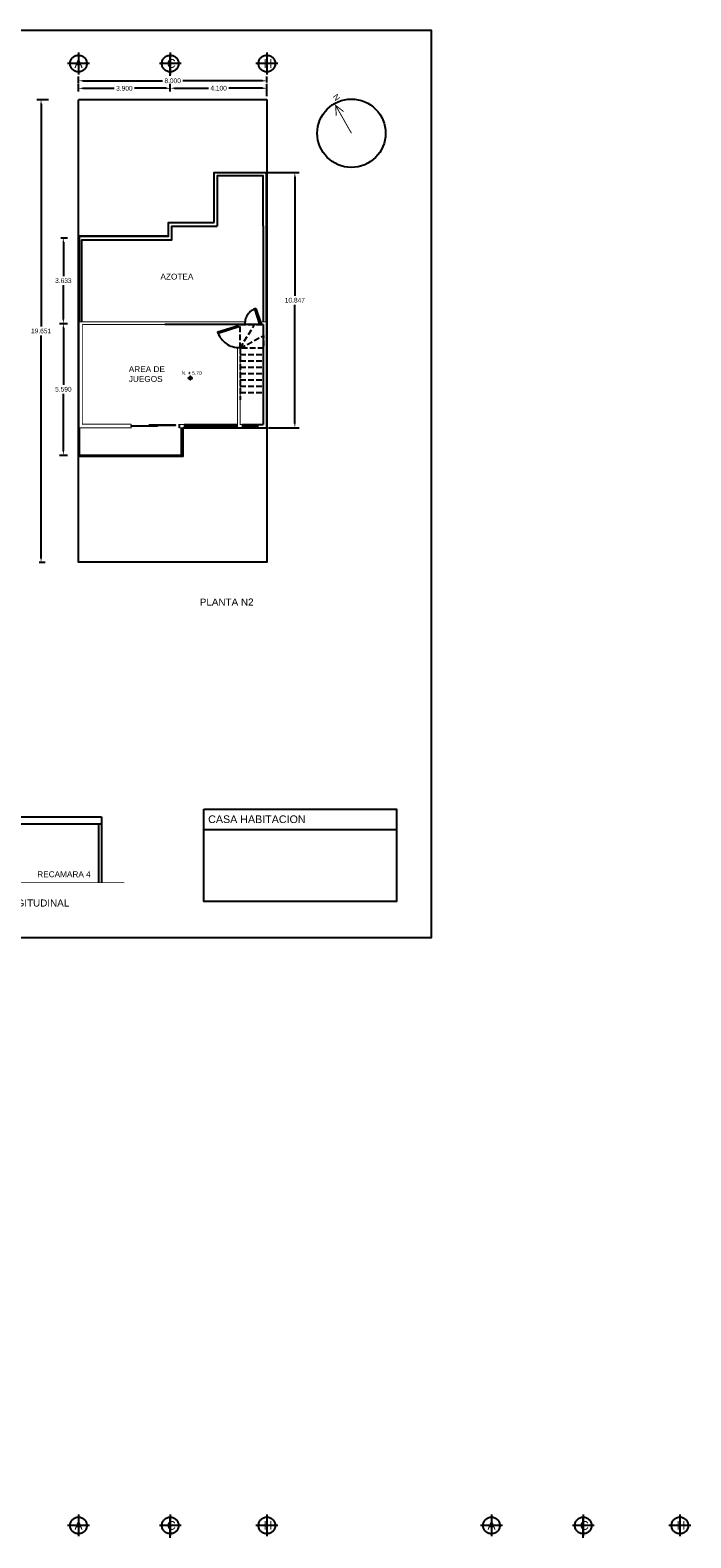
# Model space of a CAD drawing. Header units: millimetres. Extents: x 2068 to 4152, y 861 to 1938.
# Tile 19 of 20: x 2104 to 2133, y 927 to 991. Entities that reach past the tile are written whole.
import ezdxf
from ezdxf.enums import TextEntityAlignment as Align

# ---------------------------------------------------------------- set-up
doc = ezdxf.new("R2010")
doc.units = ezdxf.units.MM
doc.linetypes.add('ACAD_ISO02W100', pattern=[15, 12, -3])
doc.linetypes.add('JIS_09_08', pattern=[10.75, 8, -0.55, 0.55, -0.55, 0.55, -0.55])
doc.layers.add('arq_niveles', color=1, linetype='Continuous', lineweight=0)
for name, color, linetype in [('RAPID COST APLANADOS', 7, 'Continuous'), ('RAPID COST CASETONES', 7, 'Continuous'), ('RAPID COST CASTILLOS Y COLUMNAS', 1, 'Continuous')]:
    doc.layers.add(name, color=color, linetype=linetype)
doc.styles.add('ARIAL', font='arial.ttf')
doc.styles.get("Standard").update_dxf_attribs({"font": 'arial.ttf'})
doc.dimstyles.get("Standard").update_dxf_attribs({"dimtxt": 0.2, "dimasz": 0.18, "dimexe": 0.18, "dimexo": 0.0625, "dimgap": 0.09, "dimtad": 0, "dimtih": 1, "dimtoh": 1, "dimdec": 3, "dimzin": 0, "dimdsep": 46, "dimtxsty": 'Standard', "dimcen": 0.09, "dimadec": 0, "dimazin": 0, "dimtfac": 1, "dimtdec": 3, "dimtofl": 0, "dimtmove": 0, "dimatfit": 3, "dimfxl": 1, "dimtolj": 1, "dimtzin": 0, "dimarcsym": 0})

# ---------------------------------------------------------------- blocks, each defined once
blk = doc.blocks.new('*D24')
at = {"color": 0, "lineweight": -2, "transparency": 16777216}
for p, q in [((2105.271, 987.834), (2104.773, 987.834)), ((2104.953, 987.654), (2104.953, 978.2)), ((2104.953, 968.363), (2104.953, 977.816)), ((2104.867, 968.183), (2105.133, 968.183))]:
    blk.add_line(p, q, dxfattribs=at)
at = {"color": 0, "transparency": 16777216}
for points in [[(2104.923, 987.654), (2104.983, 987.654), (2104.953, 987.834)], [(2104.923, 968.363), (2104.983, 968.363), (2104.953, 968.183)]]:
    blk.add_solid(points, dxfattribs=at)
at = {"layer": 'Defpoints', "color": 0, "transparency": 16777216}
for p in [(2105.333, 987.834), (2104.805, 968.183), (2104.953, 968.183)]:
    blk.add_point(p, dxfattribs=at)
at = {"color": 0, "transparency": 16777216, "insert": (2104.953, 978.008), "char_height": 0.2, "attachment_point": 5}
blk.add_mtext('\\A1;19.651', dxfattribs=at)
blk = doc.blocks.new('*D21')
at = {"color": 0, "linetype": 'ACAD_ISO02W100', "lineweight": -2, "transparency": 16777216}
for p, q in [((2106.541, 988.183), (2106.541, 988.499)), ((2106.721, 988.319), (2108.064, 988.319)), ((2110.261, 988.319), (2108.918, 988.319)), ((2110.441, 988.183), (2110.441, 988.499))]:
    blk.add_line(p, q, dxfattribs=at)
at = {"color": 0, "linetype": 'ACAD_ISO02W100', "transparency": 16777216}
for points in [[(2106.721, 988.349), (2106.721, 988.289), (2106.541, 988.319)], [(2110.261, 988.349), (2110.261, 988.289), (2110.441, 988.319)]]:
    blk.add_solid(points, dxfattribs=at)
at = {"layer": 'Defpoints', "color": 0, "linetype": 'ACAD_ISO02W100', "transparency": 16777216}
for p in [(2110.441, 988.319), (2106.541, 988.121), (2110.441, 988.121)]:
    blk.add_point(p, dxfattribs=at)
at = {"color": 0, "linetype": 'ACAD_ISO02W100', "transparency": 16777216, "insert": (2108.491, 988.319), "char_height": 0.2, "attachment_point": 5}
blk.add_mtext('\\A1;3.900', dxfattribs=at)
blk = doc.blocks.new('*D22')
at = {"color": 0, "linetype": 'ACAD_ISO02W100', "lineweight": -2, "transparency": 16777216}
for p, q in [((2110.441, 988.382), (2110.441, 988.502)), ((2110.621, 988.322), (2112.06, 988.322)), ((2114.361, 988.322), (2112.923, 988.322)), ((2114.541, 988.043), (2114.541, 988.502))]:
    blk.add_line(p, q, dxfattribs=at)
at = {"color": 0, "linetype": 'ACAD_ISO02W100', "transparency": 16777216}
for points in [[(2110.621, 988.352), (2110.621, 988.292), (2110.441, 988.322)], [(2114.361, 988.352), (2114.361, 988.292), (2114.541, 988.322)]]:
    blk.add_solid(points, dxfattribs=at)
at = {"layer": 'Defpoints', "color": 0, "linetype": 'ACAD_ISO02W100', "transparency": 16777216}
for p in [(2110.441, 988.319), (2114.541, 988.322), (2114.541, 987.981)]:
    blk.add_point(p, dxfattribs=at)
at = {"color": 0, "linetype": 'ACAD_ISO02W100', "transparency": 16777216, "insert": (2112.491, 988.322), "char_height": 0.2, "attachment_point": 5}
blk.add_mtext('\\A1;4.100', dxfattribs=at)
blk = doc.blocks.new('*D23')
at = {"color": 0, "lineweight": -2, "transparency": 16777216}
for p, q in [((2106.541, 988.518), (2106.541, 988.817)), ((2106.721, 988.637), (2110.114, 988.637)), ((2114.361, 988.637), (2110.969, 988.637)), ((2114.541, 988.565), (2114.541, 988.817))]:
    blk.add_line(p, q, dxfattribs=at)
at = {"color": 0, "transparency": 16777216}
for points in [[(2106.721, 988.667), (2106.721, 988.607), (2106.541, 988.637)], [(2114.361, 988.667), (2114.361, 988.607), (2114.541, 988.637)]]:
    blk.add_solid(points, dxfattribs=at)
at = {"layer": 'Defpoints', "color": 0, "transparency": 16777216}
for p in [(2106.541, 988.456), (2114.541, 988.637), (2114.541, 988.502)]:
    blk.add_point(p, dxfattribs=at)
at = {"color": 0, "transparency": 16777216, "insert": (2110.541, 988.637), "char_height": 0.2, "attachment_point": 5}
blk.add_mtext('\\A1;8.000', dxfattribs=at)
blk = doc.blocks.new('*D33')
at = {"color": 0, "lineweight": -2, "transparency": 16777216}
for p, q in [((2105.738, 978.329), (2106.08, 978.329)), ((2105.9, 978.149), (2105.9, 975.726)), ((2105.9, 972.919), (2105.9, 975.342)), ((2105.738, 972.739), (2106.08, 972.739))]:
    blk.add_line(p, q, dxfattribs=at)
at = {"color": 0, "transparency": 16777216}
for points in [[(2105.87, 978.149), (2105.93, 978.149), (2105.9, 978.329)], [(2105.87, 972.919), (2105.93, 972.919), (2105.9, 972.739)]]:
    blk.add_solid(points, dxfattribs=at)
at = {"layer": 'Defpoints', "color": 0, "transparency": 16777216}
for p in [(2105.676, 978.329), (2105.676, 972.739), (2105.9, 972.739)]:
    blk.add_point(p, dxfattribs=at)
at = {"color": 0, "transparency": 16777216, "insert": (2105.9, 975.534), "char_height": 0.2, "attachment_point": 5}
blk.add_mtext('\\A1;5.590', dxfattribs=at)
blk = doc.blocks.new('*D34')
at = {"color": 0, "lineweight": -2, "transparency": 16777216}
for p, q in [((2105.796, 981.963), (2106.08, 981.963)), ((2105.9, 981.783), (2105.9, 980.338)), ((2105.9, 978.509), (2105.9, 979.954)), ((2105.801, 978.329), (2106.08, 978.329))]:
    blk.add_line(p, q, dxfattribs=at)
at = {"color": 0, "transparency": 16777216}
for points in [[(2105.87, 981.783), (2105.93, 981.783), (2105.9, 981.963)], [(2105.87, 978.509), (2105.93, 978.509), (2105.9, 978.329)]]:
    blk.add_solid(points, dxfattribs=at)
at = {"layer": 'Defpoints', "color": 0, "transparency": 16777216}
for p in [(2105.734, 981.963), (2105.738, 978.329), (2105.9, 978.329)]:
    blk.add_point(p, dxfattribs=at)
at = {"color": 0, "transparency": 16777216, "insert": (2105.9, 980.146), "char_height": 0.2, "attachment_point": 5}
blk.add_mtext('\\A1;3.633', dxfattribs=at)
blk = doc.blocks.new('nivel')
h = blk.add_hatch(color=256)
h.dxf.hatch_style = 1
h.paths.add_polyline_path([(0, 0.2, 0.414214), (-0.2, 0), (0, 0)])
h.paths.add_polyline_path([(0, 0), (0, -0.2, 0.414214), (0.2, 0)])
for p, q in [((0.3, 0), (-0.3, 0)), ((0, 0.3), (0, -0.3))]:
    blk.add_line(p, q)
blk.add_circle((0, 0), 0.199)
blk = doc.blocks.new('*D107')
at = {"layer": 'Defpoints', "color": 0, "transparency": 16777216}
for p in [(2114.516, 984.739), (2114.541, 973.893), (2115.729, 973.893)]:
    blk.add_point(p, dxfattribs=at)
at = {"layer": 'RAPID COST APLANADOS', "color": 0, "lineweight": -2, "transparency": 16777216}
for p, q in [((2114.579, 984.739), (2115.909, 984.739)), ((2115.729, 984.559), (2115.729, 979.508)), ((2115.729, 974.073), (2115.729, 979.124)), ((2114.604, 973.893), (2115.909, 973.893))]:
    blk.add_line(p, q, dxfattribs=at)
at = {"layer": 'RAPID COST APLANADOS', "color": 0, "transparency": 16777216}
for points in [[(2115.699, 984.559), (2115.759, 984.559), (2115.729, 984.739)], [(2115.699, 974.073), (2115.759, 974.073), (2115.729, 973.893)]]:
    blk.add_solid(points, dxfattribs=at)
at = {"layer": 'RAPID COST APLANADOS', "color": 0, "transparency": 16777216, "insert": (2115.729, 979.316), "char_height": 0.2, "attachment_point": 5}
blk.add_mtext('\\A1;10.847', dxfattribs=at)

msp = doc.modelspace()

# ---------------------------------------------------------------- linework, layer by layer
for points in [[(2067.6056, 990.7886), (2121.5136, 990.7886), (2121.5136, 952.2311), (2067.6056, 952.2311)], [(2106.5415, 972.7355), (2106.5415, 973.8678), (2106.5664, 973.8678), (2106.5664, 972.7355)], [(2108.7755, 973.9861), (2109.8868, 973.9861), (2109.8868, 973.9612), (2108.7755, 973.9612)], [(2109.5389, 974.0157), (2110.6502, 974.0157), (2110.6502, 973.9908), (2109.5389, 973.9908)], [(2110.9217, 972.7355), (2110.9217, 973.8678), (2110.9466, 973.8678), (2110.9466, 972.7355)], [(2106.5415, 972.7355), (2108.2095, 972.7355), (2108.2095, 972.7106), (2106.5415, 972.7106)], [(2108.2095, 972.7355), (2109.3086, 972.7355), (2109.3086, 972.7106), (2108.2095, 972.7106)], [(2109.3086, 972.7355), (2110.9466, 972.7355), (2110.9466, 972.7106), (2109.3086, 972.7106)], [(2111.8698, 957.7), (2120.0501, 957.7), (2120.0501, 953.771), (2111.8698, 953.771)]]:
    msp.add_lwpolyline(points, close=True)
at = {"linetype": 'JIS_09_08'}
for points in [[(2106.5415, 989.8349), (2106.5415, 988.9107)], [(2110.4393, 989.8349), (2110.4393, 988.9107)], [(2114.5415, 989.8349), (2114.5415, 988.9107)], [(2107.0058, 989.3706), (2106.0771, 989.3706)], [(2110.9037, 989.3706), (2109.975, 989.3706)], [(2115.0058, 989.3706), (2114.0771, 989.3706)], [(2110.8315, 973.8928), (2110.8315, 974.0528)], [(2106.5415, 927.7315), (2106.5415, 926.8073)], [(2110.4393, 927.7315), (2110.4393, 926.8073)], [(2114.5415, 927.7315), (2114.5415, 926.8073)], [(2124.0769, 927.7315), (2124.0769, 926.8073)], [(2127.9747, 927.7315), (2127.9747, 926.8073)], [(2132.0769, 927.7315), (2132.0769, 926.8073)], [(2107.0058, 927.2671), (2106.0771, 927.2671)], [(2110.9037, 927.2671), (2109.975, 927.2671)], [(2115.0058, 927.2671), (2114.0771, 927.2671)], [(2124.5412, 927.2671), (2123.6125, 927.2671)], [(2128.4391, 927.2671), (2127.5104, 927.2671)], [(2132.5412, 927.2671), (2131.6125, 927.2671)]]:
    msp.add_lwpolyline(points, dxfattribs=at)
at = {"linetype": 'ACAD_ISO02W100'}
for points in [[(2110.4393, 988.8455), (2110.4393, 989.703)], [(2110.9715, 973.8928), (2114.5415, 973.8928)], [(2113.4915, 974.0328), (2114.3791, 974.0328)], [(2110.4393, 926.7421), (2110.4393, 927.5996)], [(2127.9747, 926.7421), (2127.9747, 927.5996)]]:
    msp.add_lwpolyline(points, dxfattribs=at)
for points in [[(2114.5415, 987.9852), (2114.5415, 988.5022)], [(2114.5415, 987.8338), (2106.5415, 987.8338)], [(2114.5415, 968.1828), (2106.5415, 968.1828), (2106.5415, 987.8338)], [(2114.5415, 987.8338), (2114.5415, 987.8338), (2114.5415, 968.1828), (2114.5415, 968.1828)], [(2112.2965, 982.6139), (2112.2965, 984.7394), (2114.5165, 984.7394), (2114.5165, 978.4028)], [(2114.3765, 982.4778), (2114.3765, 984.5994), (2112.4365, 984.5992), (2112.4365, 982.4578)], [(2106.5665, 982.0428), (2110.3623, 982.0428), (2110.3623, 982.6128), (2112.2965, 982.6139)], [(2110.3623, 982.0428), (2110.3623, 982.4578), (2110.3623, 982.6128), (2112.2965, 982.6139)], [(2114.3765, 982.4778), (2114.3765, 978.4028)], [(2114.5415, 982.6178), (2114.5415, 973.8928)], [(2110.3623, 982.0428), (2106.5665, 982.0428)], [(2106.6815, 978.4028), (2106.6815, 981.8828), (2110.5023, 981.8828), (2110.5023, 982.4578), (2112.4365, 982.4578)], [(2114.3765, 978.2828), (2110.2015, 978.2828)], [(2114.3765, 978.2828), (2114.3791, 974.0328)], [(2114.3765, 978.2828), (2114.3791, 974.0328)], [(2110.9715, 973.8928), (2110.9715, 972.6828), (2106.5415, 972.6828), (2106.5415, 972.6828)], [(2113.4915, 974.0028), (2114.1765, 974.0028)], [(2113.4915, 973.9428), (2114.1765, 973.9428)], [(2093.6377, 957.3731), (2107.5262, 957.3731)], [(2093.6377, 957.3731), (2107.5262, 957.3731)], [(2097.6303, 957.0731), (2107.5262, 957.0731)], [(2107.3973, 957.0731), (2107.3973, 954.5731)], [(2107.5262, 957.3731), (2107.5262, 954.5731)], [(2111.8414, 956.8358), (2120.0217, 956.8358)]]:
    msp.add_lwpolyline(points)
at = {"const_width": 0.04}
for points in [[(2118.1312, 986.4089), (2117.4591, 987.5951), (2117.7975, 987.3313), (2117.4591, 987.5951), (2117.4888, 987.1553)], [(2106.5665, 978.4028), (2113.5862, 978.4028)], [(2108.7755, 974.0528), (2108.7755, 973.8928), (2106.5665, 973.8928), (2106.5665, 978.4028)], [(2106.7065, 978.2828), (2113.5862, 978.2828)], [(2108.7755, 974.0528), (2106.7365, 974.0528), (2106.7065, 974.0528), (2106.7065, 978.2828)], [(2113.5862, 978.4028), (2113.5862, 978.2828)], [(2114.3123, 978.4028), (2114.3123, 978.4028), (2114.3123, 978.2828)], [(2114.3123, 978.4028), (2114.5165, 978.4028)], [(2114.3123, 978.2828), (2114.3765, 978.2828)], [(2114.3765, 974.0328), (2114.3765, 978.2828)], [(2114.5165, 973.8928), (2114.5165, 978.4028)], [(2113.2915, 977.2828), (2113.4015, 977.2828), (2113.4015, 974.0328), (2113.4915, 974.0328)], [(2113.2915, 977.2828), (2113.2915, 973.8928)], [(2111.0315, 974.0328), (2110.8315, 974.0328), (2110.8315, 973.8928), (2111.0315, 973.8928)], [(2111.0315, 973.8928), (2111.0315, 974.0328)], [(2113.4915, 974.0528), (2113.4915, 973.8928), (2113.4915, 973.8928), (2113.2915, 973.8928), (2113.2915, 973.8928)], [(2114.1765, 974.0528), (2114.3765, 974.0528)], [(2114.3765, 973.8928), (2114.3765, 973.8928), (2114.1765, 973.8928), (2114.1765, 974.0528)], [(2114.5165, 973.8928), (2114.3765, 973.8928)], [(2114.3765, 973.8928), (2114.5165, 973.8928)], [(2086.5783, 954.5731), (2108.4848, 954.5731)]]:
    msp.add_lwpolyline(points, dxfattribs=at)
at = {"color": 7, "true_color": 0xffffff}
msp.add_lwpolyline([(2106.5665, 982.0428), (2106.5665, 978.4028)], dxfattribs=at)
at = {"linetype": 'JIS_09_08'}
for points in [[(2114.029, 978.9521), (2114.0779, 978.9693), (2114.2774, 978.3463), (2114.2281, 978.3305)], [(2112.4772, 977.8978), (2112.4528, 977.9669), (2113.3336, 978.2491), (2113.3559, 978.1793)]]:
    msp.add_lwpolyline(points, close=True, dxfattribs=at)
at = {"linetype": 'ACAD_ISO02W100', "ltscale": 0.02}
for points in [[(2113.4015, 977.2828), (2113.4015, 978.2828), (2114.3765, 978.2828), (2114.3765, 978.2828), (2114.4015, 977.2828), (2113.4015, 977.2828)], [(2113.4015, 977.2828), (2114.0213, 978.2828)], [(2113.4015, 977.2828), (2114.4015, 977.8104)], [(2113.4015, 977.2828), (2113.4015, 975.0828)], [(2113.4015, 977.0128), (2114.4015, 977.0128)], [(2113.4015, 976.7428), (2114.4015, 976.7428)], [(2113.4015, 976.4728), (2114.4015, 976.4728)], [(2113.4015, 976.2028), (2114.4015, 976.2028)], [(2113.4015, 975.9328), (2114.4015, 975.9328)], [(2113.4015, 975.6628), (2114.4015, 975.6628)], [(2113.4015, 975.3928), (2114.4015, 975.3928)]]:
    msp.add_lwpolyline(points, dxfattribs=at)
at = {"linetype": 'JIS_09_08'}
for centre in [(2106.5415, 989.3706), (2110.4393, 989.3706), (2114.5415, 989.3706), (2106.5415, 927.2671), (2110.4393, 927.2671), (2114.5415, 927.2671), (2124.0769, 927.2671), (2127.9747, 927.2671), (2132.0769, 927.2671)]:
    msp.add_circle(centre, 0.3544, dxfattribs=at)
msp.add_circle((2118.1312, 986.4089), 1.4511)
for centre, radius, start, end in [((2114.2744, 978.3357), 0.6634, 107.228082, 182.964913), ((2113.3485, 978.2447), 0.9378, 197.228082, 272.964913)]:
    msp.add_arc(centre, radius, start, end, dxfattribs=at)
at = {"layer": 'RAPID COST APLANADOS', "color": 7}
for points in [[(2111.0315, 974.0328), (2113.2915, 974.0328)], [(2111.0315, 973.9844), (2113.2915, 973.9844)], [(2111.0315, 973.9386), (2113.2915, 973.9386)], [(2111.0315, 973.8928), (2113.2915, 973.8928)]]:
    msp.add_lwpolyline(points, dxfattribs=at)
at = {"layer": 'RAPID COST CASETONES'}
msp.add_lwpolyline([(2112.4365, 982.6139), (2112.4365, 982.6139)], dxfattribs=at)

# ---------------------------------------------------------------- block references
at = {"layer": 'arq_niveles', "xscale": 0.375, "yscale": 0.375, "zscale": 0.375}
msp.add_blockref('nivel', (2111.2876, 976.0118), dxfattribs=at)

# ---------------------------------------------------------------- texts
at = {"linetype": 'JIS_09_08', "char_height": 0.375, "attachment_point": 1}
for s, insert in [('A', (2106.3697, 989.5616)), ('C', (2110.2954, 989.5616)), ('H', (2114.3976, 989.5616)), ('A', (2106.3697, 927.4582)), ('C', (2110.2954, 927.4582)), ('H', (2114.3976, 927.4582)), ('A', (2123.9051, 927.4582)), ('C', (2127.8308, 927.4582)), ('H', (2131.933, 927.4582))]:
    msp.add_mtext_dynamic_manual_height_columns(s, width=0.076737, gutter_width=1.875, heights=[0], dxfattribs=dict(at, insert=insert))
at = {"insert": (2117.5237, 988.107), "char_height": 0.25, "attachment_point": 1, "rotation": 305.738163}
msp.add_mtext_dynamic_manual_height_columns('N', width=0.112373, gutter_width=1.25, heights=[0], dxfattribs=at)
at = {"attachment_point": 1}
for s, width, gutter_width, insert, char_height in [('AZOTEA', 0.207949, 1.25, (2110.0234, 980.4452), 0.25), ('AREA DE JUEGOS', 2.323831, 1.25, (2108.6784, 976.5133), 0.25), ('CASA HABITACION', 4.680764, 1.625, (2112.0483, 957.4313), 0.325), ('RECAMARA 4', 3.600587, 1.25, (2104.791, 955.0575), 0.25)]:
    msp.add_mtext_dynamic_manual_height_columns(s, width=width, gutter_width=gutter_width, heights=[0], dxfattribs=dict(at, insert=insert, char_height=char_height))
at = {"layer": 'arq_niveles', "style": 'ARIAL'}
msp.add_text('N. + 5.70', height=0.15, dxfattribs=at).set_placement((2110.9202, 976.3022), align=Align.TOP_LEFT)
at = {"layer": 'RAPID COST CASTILLOS Y COLUMNAS', "color": 7, "char_height": 0.3, "attachment_point": 1}
for s, width, insert in [('PLANTA N2', 2.926639, (2111.692, 966.6451)), ('CORTE LONGITUDINAL', 6.289822, (2101.471, 953.8595))]:
    msp.add_mtext_dynamic_manual_height_columns(s, width=width, gutter_width=1.5, heights=[0], dxfattribs=dict(at, insert=insert))

# ---------------------------------------------------------------- dimensions: what is measured, and where the dimension line sits
dim = msp.add_linear_dim(base=(2114.5415, 988.6371), p1=(2106.5415, 988.456), p2=(2114.5415, 988.5022), dimstyle='Standard')
dim.commit()
dim.dimension.update_dxf_attribs({"geometry": '*D23', "text_midpoint": (2110.5415, 988.6371)})
at = {"linetype": 'ACAD_ISO02W100'}
for base, p1, p2, picture, middle in [((2110.4413, 988.3192), (2106.5415, 988.1207), (2110.4413, 988.1207), '*D21', (2108.4914, 988.3192)), ((2114.5415, 988.3222), (2110.4413, 988.3192), (2114.5415, 987.9807), '*D22', (2112.4914, 988.3222))]:
    dim = msp.add_linear_dim(base=base, p1=p1, p2=p2, dimstyle='Standard', dxfattribs=at)
    dim.commit()
    dim.dimension.update_dxf_attribs({"geometry": picture, "text_midpoint": middle})
for base, p1, p2, picture, middle in [((2104.9533, 968.1828), (2105.3333, 987.8338), (2104.8045, 968.1828), '*D24', (2104.9533, 978.0083)), ((2105.8999, 978.3294), (2105.7336, 981.9628), (2105.7384, 978.3294), '*D34', (2105.8999, 980.1461)), ((2105.8999, 972.739), (2105.6759, 978.3294), (2105.6759, 972.739), '*D33', (2105.8999, 975.5342))]:
    dim = msp.add_linear_dim(base=base, p1=p1, p2=p2, angle=90, dimstyle='Standard')
    dim.commit()
    dim.dimension.update_dxf_attribs({"geometry": picture, "text_midpoint": middle})
at = {"layer": 'RAPID COST APLANADOS', "color": 7}
dim = msp.add_linear_dim(base=(2115.7294, 973.8928), p1=(2114.5165, 984.7394), p2=(2114.5415, 973.8928), angle=90, dimstyle='Standard', dxfattribs=at)
dim.commit()
dim.dimension.update_dxf_attribs({"geometry": '*D107', "text_midpoint": (2115.7294, 979.3161)})

doc.saveas('drawing.dxf')
